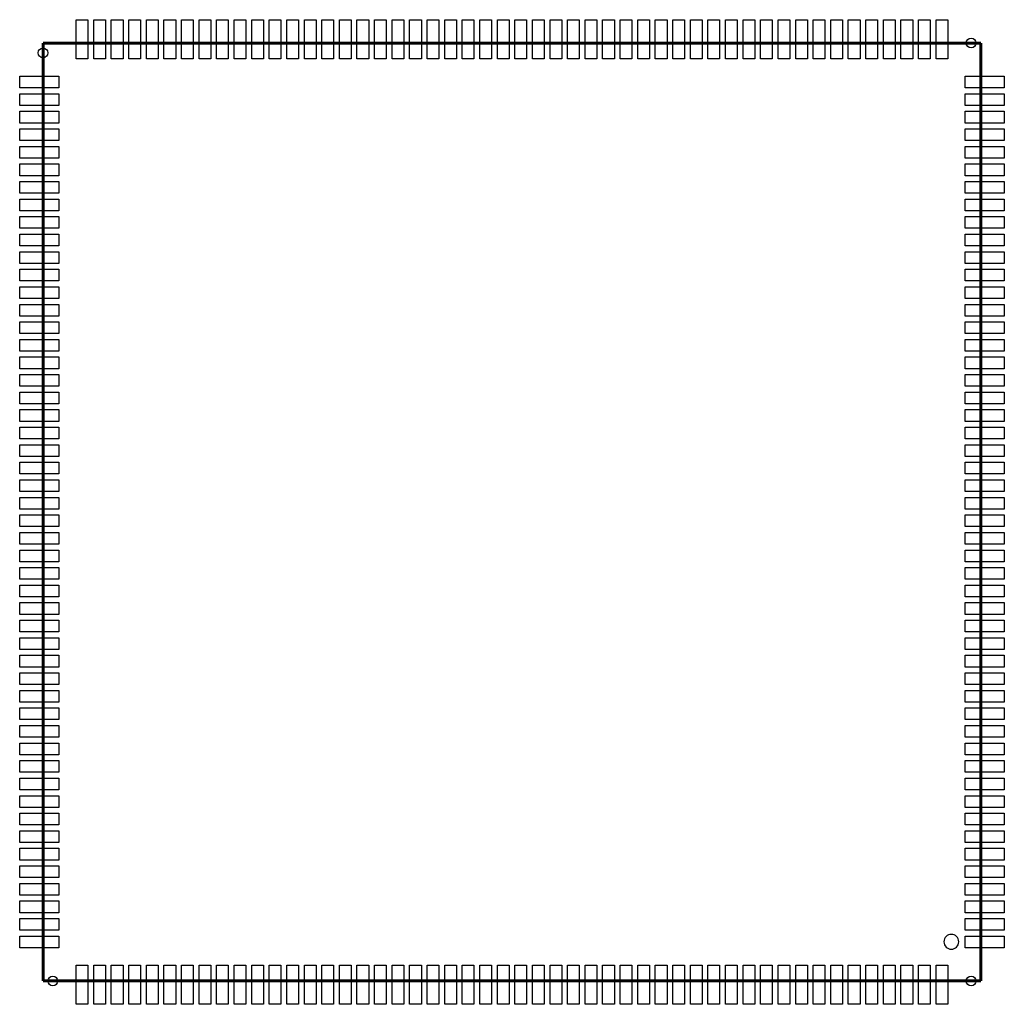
# Model space of a CAD drawing. Extents: x -1.2 to 49.3, y -1.2 to 49.3.
import ezdxf

# ---------------------------------------------------------------- set-up
doc = ezdxf.new("R2010")
doc.units = 0
for name, color, linetype in [('BG_OUTLINE', 240, 'CONTINUOUS'), ('BG_SILKSCREEN_BOTTOM', 150, 'CONTINUOUS'), ('PIN_BOTTOM', 202, 'CONTINUOUS')]:
    doc.layers.add(name, color=color, linetype=linetype)

msp = doc.modelspace()

# ---------------------------------------------------------------- linework, layer by layer
at = {"layer": 'BG_OUTLINE', "const_width": 0.1524}
for points in [[(48.09998, 48.09998), (0, 48.09998)], [(0, 48.09998), (0, 0)], [(48.09998, 0), (48.09998, 48.09998)], [(0, 0), (48.09998, 0)]]:
    msp.add_lwpolyline(points, dxfattribs=at)
at = {"layer": 'BG_OUTLINE'}
msp.add_lwpolyline([(0, 0), (0, 48.09998), (48.09998, 48.09998), (48.09998, 0)], close=True, dxfattribs=at)
msp.add_lwpolyline([(0, 0), (0, 48.09998), (48.09998, 48.09998), (48.09998, 0)], close=True, dxfattribs=at)
at = {"layer": 'BG_SILKSCREEN_BOTTOM'}
msp.add_lwpolyline([(46.9646, 2.0066, 1), (46.2026, 2.0066, 1)], format="xyb", close=True, dxfattribs=at)
at = {"layer": 'PIN_BOTTOM'}
for points in [[(2.29997, 47.29988), (1.700022, 47.29988), (1.700022, 49.299876), (2.29997, 49.299876)], [(3.199892, 47.29988), (2.599944, 47.29988), (2.599944, 49.299876), (3.199892, 49.299876)], [(4.100068, 47.29988), (3.50012, 47.29988), (3.50012, 49.299876), (4.100068, 49.299876)], [(4.99999, 47.29988), (4.400042, 47.29988), (4.400042, 49.299876), (4.99999, 49.299876)], [(5.899912, 47.29988), (5.299964, 47.29988), (5.299964, 49.299876), (5.899912, 49.299876)], [(6.800088, 47.29988), (6.20014, 47.29988), (6.20014, 49.299876), (6.800088, 49.299876)], [(7.70001, 47.29988), (7.100062, 47.29988), (7.100062, 49.299876), (7.70001, 49.299876)], [(8.599932, 47.29988), (7.999984, 47.29988), (7.999984, 49.299876), (8.599932, 49.299876)], [(9.499854, 47.29988), (8.899906, 47.29988), (8.899906, 49.299876), (9.499854, 49.299876)], [(10.40003, 47.29988), (9.800082, 47.29988), (9.800082, 49.299876), (10.40003, 49.299876)], [(11.299952, 47.29988), (10.700004, 47.29988), (10.700004, 49.299876), (11.299952, 49.299876)], [(12.199874, 47.29988), (11.599926, 47.29988), (11.599926, 49.299876), (12.199874, 49.299876)], [(13.10005, 47.29988), (12.500102, 47.29988), (12.500102, 49.299876), (13.10005, 49.299876)], [(13.999972, 47.29988), (13.400024, 47.29988), (13.400024, 49.299876), (13.999972, 49.299876)], [(14.899894, 47.29988), (14.299946, 47.29988), (14.299946, 49.299876), (14.899894, 49.299876)], [(15.80007, 47.29988), (15.200122, 47.29988), (15.200122, 49.299876), (15.80007, 49.299876)], [(16.699992, 47.29988), (16.100044, 47.29988), (16.100044, 49.299876), (16.699992, 49.299876)], [(17.599914, 47.29988), (16.999966, 47.29988), (16.999966, 49.299876), (17.599914, 49.299876)], [(18.50009, 47.29988), (17.900142, 47.29988), (17.900142, 49.299876), (18.50009, 49.299876)], [(19.400012, 47.29988), (18.800064, 47.29988), (18.800064, 49.299876), (19.400012, 49.299876)], [(20.299934, 47.29988), (19.699986, 47.29988), (19.699986, 49.299876), (20.299934, 49.299876)], [(21.199856, 47.29988), (20.599908, 47.29988), (20.599908, 49.299876), (21.199856, 49.299876)], [(22.100032, 47.29988), (21.500084, 47.29988), (21.500084, 49.299876), (22.100032, 49.299876)], [(22.999954, 47.29988), (22.400006, 47.29988), (22.400006, 49.299876), (22.999954, 49.299876)], [(23.899876, 47.29988), (23.299928, 47.29988), (23.299928, 49.299876), (23.899876, 49.299876)], [(24.800052, 47.29988), (24.200104, 47.29988), (24.200104, 49.299876), (24.800052, 49.299876)], [(25.699974, 47.29988), (25.100026, 47.29988), (25.100026, 49.299876), (25.699974, 49.299876)], [(26.599896, 47.29988), (25.999948, 47.29988), (25.999948, 49.299876), (26.599896, 49.299876)], [(27.500072, 47.29988), (26.900124, 47.29988), (26.900124, 49.299876), (27.500072, 49.299876)], [(28.399994, 47.29988), (27.800046, 47.29988), (27.800046, 49.299876), (28.399994, 49.299876)], [(29.299916, 47.29988), (28.699968, 47.29988), (28.699968, 49.299876), (29.299916, 49.299876)], [(30.199838, 47.29988), (29.59989, 47.29988), (29.59989, 49.299876), (30.199838, 49.299876)], [(31.100014, 47.29988), (30.500066, 47.29988), (30.500066, 49.299876), (31.100014, 49.299876)], [(31.999936, 47.29988), (31.399988, 47.29988), (31.399988, 49.299876), (31.999936, 49.299876)], [(32.899858, 47.29988), (32.29991, 47.29988), (32.29991, 49.299876), (32.899858, 49.299876)], [(33.800034, 47.29988), (33.200086, 47.29988), (33.200086, 49.299876), (33.800034, 49.299876)], [(34.699956, 47.29988), (34.100008, 47.29988), (34.100008, 49.299876), (34.699956, 49.299876)], [(35.599878, 47.29988), (34.99993, 47.29988), (34.99993, 49.299876), (35.599878, 49.299876)], [(36.500054, 47.29988), (35.900106, 47.29988), (35.900106, 49.299876), (36.500054, 49.299876)], [(37.399976, 47.29988), (36.800028, 47.29988), (36.800028, 49.299876), (37.399976, 49.299876)], [(38.299898, 47.29988), (37.69995, 47.29988), (37.69995, 49.299876), (38.299898, 49.299876)], [(39.200074, 47.29988), (38.600126, 47.29988), (38.600126, 49.299876), (39.200074, 49.299876)], [(40.099996, 47.29988), (39.500048, 47.29988), (39.500048, 49.299876), (40.099996, 49.299876)], [(40.999918, 47.29988), (40.39997, 47.29988), (40.39997, 49.299876), (40.999918, 49.299876)], [(41.89984, 47.29988), (41.299892, 47.29988), (41.299892, 49.299876), (41.89984, 49.299876)], [(42.800016, 47.29988), (42.200068, 47.29988), (42.200068, 49.299876), (42.800016, 49.299876)], [(43.699938, 47.29988), (43.09999, 47.29988), (43.09999, 49.299876), (43.699938, 49.299876)], [(44.59986, 47.29988), (43.999912, 47.29988), (43.999912, 49.299876), (44.59986, 49.299876)], [(45.500036, 47.29988), (44.900088, 47.29988), (44.900088, 49.299876), (45.500036, 49.299876)], [(46.399958, 47.29988), (45.80001, 47.29988), (45.80001, 49.299876), (46.399958, 49.299876)], [(0.8001, 46.399958), (0.8001, 45.80001), (-1.199896, 45.80001), (-1.199896, 46.399958)], [(47.29988, 45.80001), (47.29988, 46.399958), (49.299876, 46.399958), (49.299876, 45.80001)], [(0.8001, 45.500036), (0.8001, 44.900088), (-1.199896, 44.900088), (-1.199896, 45.500036)], [(47.29988, 44.900088), (47.29988, 45.500036), (49.299876, 45.500036), (49.299876, 44.900088)], [(0.8001, 44.59986), (0.8001, 43.999912), (-1.199896, 43.999912), (-1.199896, 44.59986)], [(47.29988, 43.999912), (47.29988, 44.59986), (49.299876, 44.59986), (49.299876, 43.999912)], [(0.8001, 43.699938), (0.8001, 43.09999), (-1.199896, 43.09999), (-1.199896, 43.699938)], [(47.29988, 43.09999), (47.29988, 43.699938), (49.299876, 43.699938), (49.299876, 43.09999)], [(0.8001, 42.800016), (0.8001, 42.200068), (-1.199896, 42.200068), (-1.199896, 42.800016)], [(47.29988, 42.200068), (47.29988, 42.800016), (49.299876, 42.800016), (49.299876, 42.200068)], [(0.8001, 41.89984), (0.8001, 41.299892), (-1.199896, 41.299892), (-1.199896, 41.89984)], [(47.29988, 41.299892), (47.29988, 41.89984), (49.299876, 41.89984), (49.299876, 41.299892)], [(0.8001, 40.999918), (0.8001, 40.39997), (-1.199896, 40.39997), (-1.199896, 40.999918)], [(47.29988, 40.39997), (47.29988, 40.999918), (49.299876, 40.999918), (49.299876, 40.39997)], [(0.8001, 40.099996), (0.8001, 39.500048), (-1.199896, 39.500048), (-1.199896, 40.099996)], [(47.29988, 39.500048), (47.29988, 40.099996), (49.299876, 40.099996), (49.299876, 39.500048)], [(0.8001, 39.200074), (0.8001, 38.600126), (-1.199896, 38.600126), (-1.199896, 39.200074)], [(47.29988, 38.600126), (47.29988, 39.200074), (49.299876, 39.200074), (49.299876, 38.600126)], [(0.8001, 38.299898), (0.8001, 37.69995), (-1.199896, 37.69995), (-1.199896, 38.299898)], [(47.29988, 37.69995), (47.29988, 38.299898), (49.299876, 38.299898), (49.299876, 37.69995)], [(0.8001, 37.399976), (0.8001, 36.800028), (-1.199896, 36.800028), (-1.199896, 37.399976)], [(47.29988, 36.800028), (47.29988, 37.399976), (49.299876, 37.399976), (49.299876, 36.800028)], [(0.8001, 36.500054), (0.8001, 35.900106), (-1.199896, 35.900106), (-1.199896, 36.500054)], [(47.29988, 35.900106), (47.29988, 36.500054), (49.299876, 36.500054), (49.299876, 35.900106)], [(0.8001, 35.599878), (0.8001, 34.99993), (-1.199896, 34.99993), (-1.199896, 35.599878)], [(47.29988, 34.99993), (47.29988, 35.599878), (49.299876, 35.599878), (49.299876, 34.99993)], [(0.8001, 34.699956), (0.8001, 34.100008), (-1.199896, 34.100008), (-1.199896, 34.699956)], [(47.29988, 34.100008), (47.29988, 34.699956), (49.299876, 34.699956), (49.299876, 34.100008)], [(0.8001, 33.800034), (0.8001, 33.200086), (-1.199896, 33.200086), (-1.199896, 33.800034)], [(47.29988, 33.200086), (47.29988, 33.800034), (49.299876, 33.800034), (49.299876, 33.200086)], [(0.8001, 32.899858), (0.8001, 32.29991), (-1.199896, 32.29991), (-1.199896, 32.899858)], [(47.29988, 32.29991), (47.29988, 32.899858), (49.299876, 32.899858), (49.299876, 32.29991)], [(0.8001, 31.999936), (0.8001, 31.399988), (-1.199896, 31.399988), (-1.199896, 31.999936)], [(47.29988, 31.399988), (47.29988, 31.999936), (49.299876, 31.999936), (49.299876, 31.399988)], [(0.8001, 31.100014), (0.8001, 30.500066), (-1.199896, 30.500066), (-1.199896, 31.100014)], [(47.29988, 30.500066), (47.29988, 31.100014), (49.299876, 31.100014), (49.299876, 30.500066)], [(0.8001, 30.199838), (0.8001, 29.59989), (-1.199896, 29.59989), (-1.199896, 30.199838)], [(47.29988, 29.59989), (47.29988, 30.199838), (49.299876, 30.199838), (49.299876, 29.59989)], [(0.8001, 29.299916), (0.8001, 28.699968), (-1.199896, 28.699968), (-1.199896, 29.299916)], [(47.29988, 28.699968), (47.29988, 29.299916), (49.299876, 29.299916), (49.299876, 28.699968)], [(0.8001, 28.399994), (0.8001, 27.800046), (-1.199896, 27.800046), (-1.199896, 28.399994)], [(47.29988, 27.800046), (47.29988, 28.399994), (49.299876, 28.399994), (49.299876, 27.800046)], [(0.8001, 27.500072), (0.8001, 26.900124), (-1.199896, 26.900124), (-1.199896, 27.500072)], [(47.29988, 26.900124), (47.29988, 27.500072), (49.299876, 27.500072), (49.299876, 26.900124)], [(0.8001, 26.599896), (0.8001, 25.999948), (-1.199896, 25.999948), (-1.199896, 26.599896)], [(47.29988, 25.999948), (47.29988, 26.599896), (49.299876, 26.599896), (49.299876, 25.999948)], [(0.8001, 25.699974), (0.8001, 25.100026), (-1.199896, 25.100026), (-1.199896, 25.699974)], [(47.29988, 25.100026), (47.29988, 25.699974), (49.299876, 25.699974), (49.299876, 25.100026)], [(0.8001, 24.800052), (0.8001, 24.200104), (-1.199896, 24.200104), (-1.199896, 24.800052)], [(47.29988, 24.200104), (47.29988, 24.800052), (49.299876, 24.800052), (49.299876, 24.200104)], [(0.8001, 23.899876), (0.8001, 23.299928), (-1.199896, 23.299928), (-1.199896, 23.899876)], [(47.29988, 23.299928), (47.29988, 23.899876), (49.299876, 23.899876), (49.299876, 23.299928)], [(0.8001, 22.999954), (0.8001, 22.400006), (-1.199896, 22.400006), (-1.199896, 22.999954)], [(47.29988, 22.400006), (47.29988, 22.999954), (49.299876, 22.999954), (49.299876, 22.400006)], [(0.8001, 22.100032), (0.8001, 21.500084), (-1.199896, 21.500084), (-1.199896, 22.100032)], [(47.29988, 21.500084), (47.29988, 22.100032), (49.299876, 22.100032), (49.299876, 21.500084)], [(0.8001, 21.199856), (0.8001, 20.599908), (-1.199896, 20.599908), (-1.199896, 21.199856)], [(47.29988, 20.599908), (47.29988, 21.199856), (49.299876, 21.199856), (49.299876, 20.599908)], [(0.8001, 20.299934), (0.8001, 19.699986), (-1.199896, 19.699986), (-1.199896, 20.299934)], [(47.29988, 19.699986), (47.29988, 20.299934), (49.299876, 20.299934), (49.299876, 19.699986)], [(0.8001, 19.400012), (0.8001, 18.800064), (-1.199896, 18.800064), (-1.199896, 19.400012)], [(47.29988, 18.800064), (47.29988, 19.400012), (49.299876, 19.400012), (49.299876, 18.800064)], [(0.8001, 18.50009), (0.8001, 17.900142), (-1.199896, 17.900142), (-1.199896, 18.50009)], [(47.29988, 17.900142), (47.29988, 18.50009), (49.299876, 18.50009), (49.299876, 17.900142)], [(0.8001, 17.599914), (0.8001, 16.999966), (-1.199896, 16.999966), (-1.199896, 17.599914)], [(47.29988, 16.999966), (47.29988, 17.599914), (49.299876, 17.599914), (49.299876, 16.999966)], [(0.8001, 16.699992), (0.8001, 16.100044), (-1.199896, 16.100044), (-1.199896, 16.699992)], [(47.29988, 16.100044), (47.29988, 16.699992), (49.299876, 16.699992), (49.299876, 16.100044)], [(0.8001, 15.80007), (0.8001, 15.200122), (-1.199896, 15.200122), (-1.199896, 15.80007)], [(47.29988, 15.200122), (47.29988, 15.80007), (49.299876, 15.80007), (49.299876, 15.200122)], [(0.8001, 14.899894), (0.8001, 14.299946), (-1.199896, 14.299946), (-1.199896, 14.899894)], [(47.29988, 14.299946), (47.29988, 14.899894), (49.299876, 14.899894), (49.299876, 14.299946)], [(0.8001, 13.999972), (0.8001, 13.400024), (-1.199896, 13.400024), (-1.199896, 13.999972)], [(47.29988, 13.400024), (47.29988, 13.999972), (49.299876, 13.999972), (49.299876, 13.400024)], [(0.8001, 13.10005), (0.8001, 12.500102), (-1.199896, 12.500102), (-1.199896, 13.10005)], [(47.29988, 12.500102), (47.29988, 13.10005), (49.299876, 13.10005), (49.299876, 12.500102)], [(0.8001, 12.199874), (0.8001, 11.599926), (-1.199896, 11.599926), (-1.199896, 12.199874)], [(47.29988, 11.599926), (47.29988, 12.199874), (49.299876, 12.199874), (49.299876, 11.599926)], [(0.8001, 11.299952), (0.8001, 10.700004), (-1.199896, 10.700004), (-1.199896, 11.299952)], [(47.29988, 10.700004), (47.29988, 11.299952), (49.299876, 11.299952), (49.299876, 10.700004)], [(0.8001, 10.40003), (0.8001, 9.800082), (-1.199896, 9.800082), (-1.199896, 10.40003)], [(47.29988, 9.800082), (47.29988, 10.40003), (49.299876, 10.40003), (49.299876, 9.800082)], [(0.8001, 9.499854), (0.8001, 8.899906), (-1.199896, 8.899906), (-1.199896, 9.499854)], [(47.29988, 8.899906), (47.29988, 9.499854), (49.299876, 9.499854), (49.299876, 8.899906)], [(0.8001, 8.599932), (0.8001, 7.999984), (-1.199896, 7.999984), (-1.199896, 8.599932)], [(47.29988, 7.999984), (47.29988, 8.599932), (49.299876, 8.599932), (49.299876, 7.999984)], [(0.8001, 7.70001), (0.8001, 7.100062), (-1.199896, 7.100062), (-1.199896, 7.70001)], [(47.29988, 7.100062), (47.29988, 7.70001), (49.299876, 7.70001), (49.299876, 7.100062)], [(0.8001, 6.800088), (0.8001, 6.20014), (-1.199896, 6.20014), (-1.199896, 6.800088)], [(47.29988, 6.20014), (47.29988, 6.800088), (49.299876, 6.800088), (49.299876, 6.20014)], [(0.8001, 5.899912), (0.8001, 5.299964), (-1.199896, 5.299964), (-1.199896, 5.899912)], [(47.29988, 5.299964), (47.29988, 5.899912), (49.299876, 5.899912), (49.299876, 5.299964)], [(0.8001, 4.99999), (0.8001, 4.400042), (-1.199896, 4.400042), (-1.199896, 4.99999)], [(47.29988, 4.400042), (47.29988, 4.99999), (49.299876, 4.99999), (49.299876, 4.400042)], [(0.8001, 4.100068), (0.8001, 3.50012), (-1.199896, 3.50012), (-1.199896, 4.100068)], [(47.29988, 3.50012), (47.29988, 4.100068), (49.299876, 4.100068), (49.299876, 3.50012)], [(0.8001, 3.199892), (0.8001, 2.599944), (-1.199896, 2.599944), (-1.199896, 3.199892)], [(47.29988, 2.599944), (47.29988, 3.199892), (49.299876, 3.199892), (49.299876, 2.599944)], [(0.8001, 2.29997), (0.8001, 1.700022), (-1.199896, 1.700022), (-1.199896, 2.29997)], [(47.29988, 1.700022), (47.29988, 2.29997), (49.299876, 2.29997), (49.299876, 1.700022)], [(1.700022, 0.8001), (2.29997, 0.8001), (2.29997, -1.199896), (1.700022, -1.199896)], [(2.599944, 0.8001), (3.199892, 0.8001), (3.199892, -1.199896), (2.599944, -1.199896)], [(3.50012, 0.8001), (4.100068, 0.8001), (4.100068, -1.199896), (3.50012, -1.199896)], [(4.400042, 0.8001), (4.99999, 0.8001), (4.99999, -1.199896), (4.400042, -1.199896)], [(5.299964, 0.8001), (5.899912, 0.8001), (5.899912, -1.199896), (5.299964, -1.199896)], [(6.20014, 0.8001), (6.800088, 0.8001), (6.800088, -1.199896), (6.20014, -1.199896)], [(7.100062, 0.8001), (7.70001, 0.8001), (7.70001, -1.199896), (7.100062, -1.199896)], [(7.999984, 0.8001), (8.599932, 0.8001), (8.599932, -1.199896), (7.999984, -1.199896)], [(8.899906, 0.8001), (9.499854, 0.8001), (9.499854, -1.199896), (8.899906, -1.199896)], [(9.800082, 0.8001), (10.40003, 0.8001), (10.40003, -1.199896), (9.800082, -1.199896)], [(10.700004, 0.8001), (11.299952, 0.8001), (11.299952, -1.199896), (10.700004, -1.199896)], [(11.599926, 0.8001), (12.199874, 0.8001), (12.199874, -1.199896), (11.599926, -1.199896)], [(12.500102, 0.8001), (13.10005, 0.8001), (13.10005, -1.199896), (12.500102, -1.199896)], [(13.400024, 0.8001), (13.999972, 0.8001), (13.999972, -1.199896), (13.400024, -1.199896)], [(14.299946, 0.8001), (14.899894, 0.8001), (14.899894, -1.199896), (14.299946, -1.199896)], [(15.200122, 0.8001), (15.80007, 0.8001), (15.80007, -1.199896), (15.200122, -1.199896)], [(16.100044, 0.8001), (16.699992, 0.8001), (16.699992, -1.199896), (16.100044, -1.199896)], [(16.999966, 0.8001), (17.599914, 0.8001), (17.599914, -1.199896), (16.999966, -1.199896)], [(17.900142, 0.8001), (18.50009, 0.8001), (18.50009, -1.199896), (17.900142, -1.199896)], [(18.800064, 0.8001), (19.400012, 0.8001), (19.400012, -1.199896), (18.800064, -1.199896)], [(19.699986, 0.8001), (20.299934, 0.8001), (20.299934, -1.199896), (19.699986, -1.199896)], [(20.599908, 0.8001), (21.199856, 0.8001), (21.199856, -1.199896), (20.599908, -1.199896)], [(21.500084, 0.8001), (22.100032, 0.8001), (22.100032, -1.199896), (21.500084, -1.199896)], [(22.400006, 0.8001), (22.999954, 0.8001), (22.999954, -1.199896), (22.400006, -1.199896)], [(23.299928, 0.8001), (23.899876, 0.8001), (23.899876, -1.199896), (23.299928, -1.199896)], [(24.200104, 0.8001), (24.800052, 0.8001), (24.800052, -1.199896), (24.200104, -1.199896)], [(25.100026, 0.8001), (25.699974, 0.8001), (25.699974, -1.199896), (25.100026, -1.199896)], [(25.999948, 0.8001), (26.599896, 0.8001), (26.599896, -1.199896), (25.999948, -1.199896)], [(26.900124, 0.8001), (27.500072, 0.8001), (27.500072, -1.199896), (26.900124, -1.199896)], [(27.800046, 0.8001), (28.399994, 0.8001), (28.399994, -1.199896), (27.800046, -1.199896)], [(28.699968, 0.8001), (29.299916, 0.8001), (29.299916, -1.199896), (28.699968, -1.199896)], [(29.59989, 0.8001), (30.199838, 0.8001), (30.199838, -1.199896), (29.59989, -1.199896)], [(30.500066, 0.8001), (31.100014, 0.8001), (31.100014, -1.199896), (30.500066, -1.199896)], [(31.399988, 0.8001), (31.999936, 0.8001), (31.999936, -1.199896), (31.399988, -1.199896)], [(32.29991, 0.8001), (32.899858, 0.8001), (32.899858, -1.199896), (32.29991, -1.199896)], [(33.200086, 0.8001), (33.800034, 0.8001), (33.800034, -1.199896), (33.200086, -1.199896)], [(34.100008, 0.8001), (34.699956, 0.8001), (34.699956, -1.199896), (34.100008, -1.199896)], [(34.99993, 0.8001), (35.599878, 0.8001), (35.599878, -1.199896), (34.99993, -1.199896)], [(35.900106, 0.8001), (36.500054, 0.8001), (36.500054, -1.199896), (35.900106, -1.199896)], [(36.800028, 0.8001), (37.399976, 0.8001), (37.399976, -1.199896), (36.800028, -1.199896)], [(37.69995, 0.8001), (38.299898, 0.8001), (38.299898, -1.199896), (37.69995, -1.199896)], [(38.600126, 0.8001), (39.200074, 0.8001), (39.200074, -1.199896), (38.600126, -1.199896)], [(39.500048, 0.8001), (40.099996, 0.8001), (40.099996, -1.199896), (39.500048, -1.199896)], [(40.39997, 0.8001), (40.999918, 0.8001), (40.999918, -1.199896), (40.39997, -1.199896)], [(41.299892, 0.8001), (41.89984, 0.8001), (41.89984, -1.199896), (41.299892, -1.199896)], [(42.200068, 0.8001), (42.800016, 0.8001), (42.800016, -1.199896), (42.200068, -1.199896)], [(43.09999, 0.8001), (43.699938, 0.8001), (43.699938, -1.199896), (43.09999, -1.199896)], [(43.999912, 0.8001), (44.59986, 0.8001), (44.59986, -1.199896), (43.999912, -1.199896)], [(44.900088, 0.8001), (45.500036, 0.8001), (45.500036, -1.199896), (44.900088, -1.199896)], [(45.80001, 0.8001), (46.399958, 0.8001), (46.399958, -1.199896), (45.80001, -1.199896)]]:
    msp.add_lwpolyline(points, close=True, dxfattribs=at)
for centre in [(47.5996, 48.09998), (0, 47.5996), (0.499872, 0), (47.5996, 0)]:
    msp.add_circle(centre, 0.250063, dxfattribs=at)

doc.saveas('drawing.dxf')
